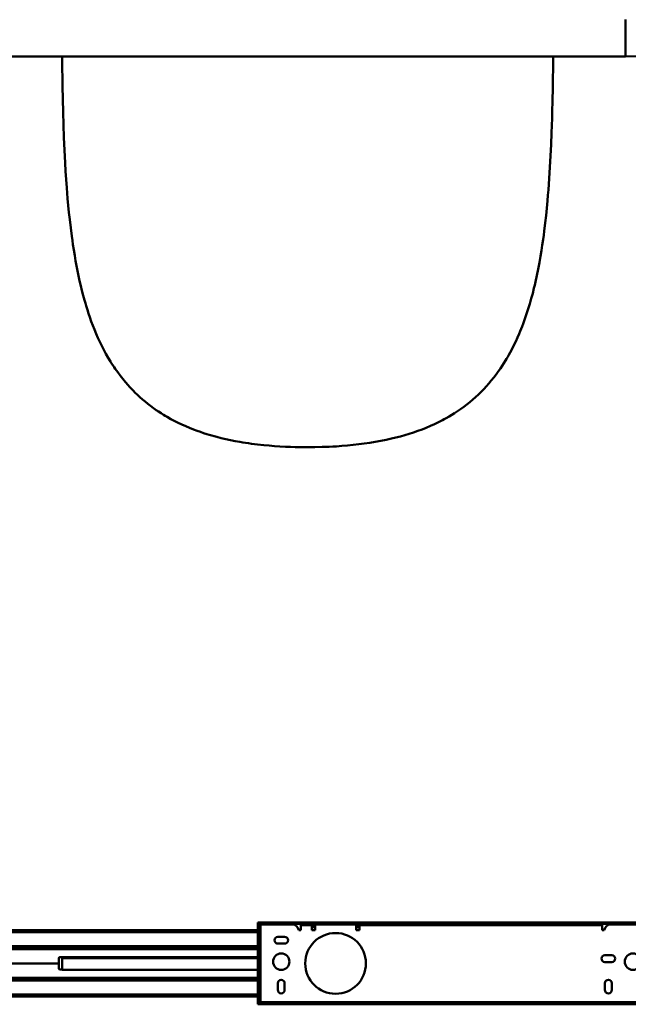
# Model space of a CAD drawing. Header units: millimetres. Extents: x 769 to 2336, y 1112 to 2601.
# Tile 2 of 7: x 1359 to 1805, y 1112 to 1833. Entities that reach past the tile are written whole.
import ezdxf

# ---------------------------------------------------------------- set-up
doc = ezdxf.new("R2010")
doc.units = ezdxf.units.MM
doc.header["$LTSCALE"] = 10
doc.layers.add('Visibile (ISO)', color=7, linetype='Continuous', lineweight=50)

msp = doc.modelspace()

# ---------------------------------------------------------------- linework, layer by layer
at = {"layer": 'Visibile (ISO)'}
for p, q in [((1802.93, 1806.71), (1802.93, 1833.51)), ((1802.93, 1806.76), (1802.93, 1833.46)), ((1802.93, 1806.51), (792.93, 1806.51)), ((1390, 1806.51), (1390.06, 1797.36)), ((1749.84, 1797.26), (1749.91, 1806.51)), ((1826.93, 1806.72), (1802.93, 1806.51)), ((1802.93, 1806.71), (1802.93, 1806.51)), ((1390.06, 1797.36), (1390.14, 1791)), ((1749.77, 1790.86), (1749.84, 1797.26)), ((1390.14, 1791), (1390.23, 1784.67)), ((1749.68, 1784.48), (1749.77, 1790.86)), ((1390.23, 1784.67), (1390.4, 1775.2)), ((1749.46, 1773.09), (1749.68, 1784.48)), ((1390.4, 1775.2), (1390.63, 1765.77)), ((1749.32, 1767.21), (1749.46, 1773.09)), ((1390.63, 1765.77), (1390.91, 1756.39)), ((1748.98, 1755.92), (1749.15, 1761.35)), ((1749.15, 1761.35), (1749.32, 1767.21)), ((1390.91, 1756.39), (1391.25, 1747.05)), ((1748.79, 1750.51), (1748.98, 1755.92)), ((1391.25, 1747.05), (1391.65, 1737.77)), ((1748.45, 1742.11), (1748.79, 1750.51)), ((1748.06, 1733.76), (1748.45, 1742.11)), ((1391.65, 1737.77), (1391.88, 1733.15)), ((1391.88, 1733.15), (1392.13, 1728.54)), ((1747.6, 1725.45), (1748.06, 1733.76)), ((1392.13, 1728.54), (1392.49, 1722.41)), ((1747.08, 1717.18), (1747.6, 1725.45)), ((1392.49, 1722.41), (1392.89, 1716.32)), ((1392.89, 1716.32), (1393.33, 1710.25)), ((1746.47, 1708.85), (1746.78, 1713.01)), ((1746.78, 1713.01), (1747.08, 1717.18)), ((1393.33, 1710.25), (1393.64, 1706.33)), ((1393.64, 1706.33), (1393.97, 1702.43)), ((1745.8, 1700.81), (1746.14, 1704.82)), ((1746.14, 1704.82), (1746.47, 1708.85)), ((1393.97, 1702.43), (1394.44, 1697.24)), ((1394.44, 1697.24), (1394.95, 1692.07)), ((1745.29, 1695.41), (1745.8, 1700.81)), ((1394.95, 1692.07), (1395.49, 1686.93)), ((1744.16, 1684.68), (1744.75, 1690.03)), ((1744.75, 1690.03), (1745.29, 1695.41)), ((1395.49, 1686.93), (1396.21, 1680.8)), ((1743.41, 1678.5), (1744.16, 1684.68)), ((1396.21, 1680.8), (1396.99, 1674.71)), ((1396.99, 1674.71), (1397.41, 1671.68)), ((1742.59, 1672.37), (1743.01, 1675.43)), ((1743.01, 1675.43), (1743.41, 1678.5)), ((1397.41, 1671.68), (1397.85, 1668.67)), ((1397.85, 1668.67), (1398.46, 1664.66)), ((1741.38, 1664.27), (1742, 1668.31)), ((1742, 1668.31), (1742.59, 1672.37)), ((1398.46, 1664.66), (1399.11, 1660.68)), ((1399.11, 1660.68), (1399.8, 1656.72)), ((1739.88, 1655.45), (1740.72, 1660.25)), ((1740.72, 1660.25), (1741.38, 1664.27)), ((1399.8, 1656.72), (1400.71, 1651.8)), ((1738.98, 1650.69), (1739.88, 1655.45)), ((1400.71, 1651.8), (1401.69, 1646.93)), ((1401.69, 1646.93), (1402.2, 1644.51)), ((1736.99, 1641.29), (1738.02, 1645.97)), ((1738.02, 1645.97), (1738.98, 1650.69)), ((1402.2, 1644.51), (1402.73, 1642.09)), ((1402.73, 1642.09), (1403.57, 1638.5)), ((1403.57, 1638.5), (1404.44, 1634.93)), ((1735.9, 1636.65), (1736.45, 1638.97)), ((1736.45, 1638.97), (1736.99, 1641.29)), ((1404.44, 1634.93), (1405.36, 1631.39)), ((1405.36, 1631.39), (1406.32, 1627.87)), ((1733.91, 1629.02), (1734.93, 1632.82)), ((1734.93, 1632.82), (1735.9, 1636.65)), ((1406.32, 1627.87), (1406.93, 1625.76)), ((1406.93, 1625.76), (1407.55, 1623.66)), ((1731.7, 1621.53), (1732.83, 1625.26)), ((1732.83, 1625.26), (1733.91, 1629.02)), ((1407.55, 1623.66), (1408.41, 1620.87)), ((1408.41, 1620.87), (1409.31, 1618.11)), ((1409.31, 1618.11), (1410.23, 1615.37)), ((1729.26, 1614.2), (1730.51, 1617.85)), ((1730.51, 1617.85), (1731.7, 1621.53)), ((1410.23, 1615.37), (1411.32, 1612.31)), ((1411.32, 1612.31), (1412.45, 1609.28)), ((1727.22, 1608.68), (1727.92, 1610.51)), ((1727.92, 1610.51), (1729.26, 1614.2)), ((1412.45, 1609.28), (1413.63, 1606.28)), ((1413.63, 1606.28), (1414.86, 1603.32)), ((1414.86, 1603.32), (1416.18, 1600.28)), ((1723.79, 1600.43), (1725.03, 1603.27)), ((1725.03, 1603.27), (1725.78, 1605.06)), ((1725.78, 1605.06), (1726.51, 1606.86)), ((1726.51, 1606.86), (1727.22, 1608.68)), ((1416.18, 1600.28), (1417.56, 1597.28)), ((1417.56, 1597.28), (1419, 1594.32)), ((1721.17, 1594.85), (1722.5, 1597.62)), ((1722.5, 1597.62), (1723.79, 1600.43)), ((1419, 1594.32), (1420.49, 1591.41)), ((1420.49, 1591.41), (1422.05, 1588.53)), ((1422.05, 1588.53), (1423.66, 1585.7)), ((1716.68, 1586.45), (1717.52, 1587.92)), ((1717.52, 1587.92), (1718.34, 1589.41)), ((1718.34, 1589.41), (1719.78, 1592.11)), ((1719.78, 1592.11), (1721.17, 1594.85)), ((1423.66, 1585.7), (1425.33, 1582.92)), ((1425.33, 1582.92), (1426.2, 1581.53)), ((1426.2, 1581.53), (1427.09, 1580.15)), ((1712.56, 1579.76), (1713.78, 1581.64)), ((1713.78, 1581.64), (1714.96, 1583.55)), ((1714.96, 1583.55), (1715.83, 1584.99)), ((1715.83, 1584.99), (1716.68, 1586.45)), ((1427.09, 1580.15), (1427.97, 1578.82)), ((1427.97, 1578.82), (1428.87, 1577.5)), ((1428.87, 1577.5), (1430.64, 1575)), ((1430.64, 1575), (1432.46, 1572.55)), ((1708.06, 1573.36), (1709.71, 1575.61)), ((1709.71, 1575.61), (1711.31, 1577.9)), ((1711.31, 1577.9), (1712.56, 1579.76)), ((1432.46, 1572.55), (1434.34, 1570.15)), ((1434.34, 1570.15), (1436.28, 1567.8)), ((1436.28, 1567.8), (1438.28, 1565.5)), ((1700.96, 1564.76), (1702.81, 1566.85)), ((1702.81, 1566.85), (1704.61, 1568.97)), ((1704.61, 1568.97), (1706.36, 1571.14)), ((1706.36, 1571.14), (1708.06, 1573.36)), ((1438.28, 1565.5), (1439.3, 1564.37)), ((1439.3, 1564.37), (1440.34, 1563.25)), ((1440.34, 1563.25), (1441.93, 1561.6)), ((1441.93, 1561.6), (1443.54, 1559.98)), ((1443.54, 1559.98), (1445.19, 1558.39)), ((1695.1, 1558.77), (1697.11, 1560.72)), ((1697.11, 1560.72), (1699.06, 1562.72)), ((1699.06, 1562.72), (1700.96, 1564.76)), ((1445.19, 1558.39), (1446.88, 1556.84)), ((1446.88, 1556.84), (1448.79, 1555.15)), ((1448.79, 1555.15), (1450.74, 1553.5)), ((1450.74, 1553.5), (1452.73, 1551.89)), ((1452.73, 1551.89), (1454.77, 1550.32)), ((1686.6, 1551.44), (1688.8, 1553.2)), ((1688.8, 1553.2), (1690.95, 1555)), ((1690.95, 1555), (1693.05, 1556.86)), ((1693.05, 1556.86), (1695.1, 1558.77)), ((1454.77, 1550.32), (1456.84, 1548.79)), ((1456.84, 1548.79), (1458.95, 1547.3)), ((1458.95, 1547.3), (1460.67, 1546.15)), ((1460.67, 1546.15), (1462.42, 1545.01)), ((1462.42, 1545.01), (1464.19, 1543.91)), ((1675.69, 1543.89), (1677.72, 1545.16)), ((1677.72, 1545.16), (1679.71, 1546.46)), ((1679.71, 1546.46), (1682.05, 1548.07)), ((1682.05, 1548.07), (1684.35, 1549.73)), ((1684.35, 1549.73), (1686.6, 1551.44)), ((1464.19, 1543.91), (1465.53, 1543.1)), ((1465.53, 1543.1), (1466.88, 1542.3)), ((1466.88, 1542.3), (1469.64, 1540.76)), ((1469.64, 1540.76), (1472.44, 1539.27)), ((1472.44, 1539.27), (1475.1, 1537.94)), ((1475.1, 1537.94), (1477.8, 1536.66)), ((1662.91, 1537.04), (1665.85, 1538.45)), ((1665.85, 1538.45), (1667.3, 1539.18)), ((1667.3, 1539.18), (1668.74, 1539.93)), ((1668.74, 1539.93), (1670.15, 1540.69)), ((1670.15, 1540.69), (1671.56, 1541.47)), ((1671.56, 1541.47), (1673.64, 1542.66)), ((1673.64, 1542.66), (1675.69, 1543.89)), ((1477.8, 1536.66), (1480.55, 1535.44)), ((1480.55, 1535.44), (1483.33, 1534.27)), ((1483.33, 1534.27), (1486.16, 1533.15)), ((1486.16, 1533.15), (1489.02, 1532.08)), ((1489.02, 1532.08), (1491.34, 1531.27)), ((1491.34, 1531.27), (1493.68, 1530.48)), ((1493.68, 1530.48), (1496.05, 1529.73)), ((1644.44, 1529.91), (1647.61, 1530.94)), ((1647.61, 1530.94), (1650.74, 1532.03)), ((1650.74, 1532.03), (1653.82, 1533.18)), ((1653.82, 1533.18), (1656.9, 1534.4)), ((1656.9, 1534.4), (1659.93, 1535.69)), ((1659.93, 1535.69), (1662.91, 1537.04)), ((1496.05, 1529.73), (1497.82, 1529.19)), ((1497.82, 1529.19), (1499.6, 1528.67)), ((1499.6, 1528.67), (1501.42, 1528.16)), ((1501.42, 1528.16), (1503.26, 1527.66)), ((1503.26, 1527.66), (1506.57, 1526.82)), ((1506.57, 1526.82), (1509.92, 1526.04)), ((1509.92, 1526.04), (1513.29, 1525.31)), ((1513.29, 1525.31), (1516.7, 1524.63)), ((1516.7, 1524.63), (1520.14, 1524.01)), ((1520.14, 1524.01), (1522.3, 1523.64)), ((1522.3, 1523.64), (1524.48, 1523.3)), ((1524.48, 1523.3), (1526.66, 1522.97)), ((1526.66, 1522.97), (1528.86, 1522.66)), ((1611.39, 1522.71), (1615.47, 1523.3)), ((1615.47, 1523.3), (1619.51, 1523.96)), ((1619.51, 1523.96), (1623.51, 1524.69)), ((1623.51, 1524.69), (1627.47, 1525.49)), ((1627.47, 1525.49), (1629.44, 1525.91)), ((1629.44, 1525.91), (1631.39, 1526.36)), ((1631.39, 1526.36), (1634.71, 1527.16)), ((1634.71, 1527.16), (1637.99, 1528.02)), ((1637.99, 1528.02), (1641.24, 1528.94)), ((1641.24, 1528.94), (1644.44, 1529.91)), ((1528.86, 1522.66), (1531.06, 1522.38)), ((1531.06, 1522.38), (1533.28, 1522.11)), ((1533.28, 1522.11), (1537.74, 1521.63)), ((1537.74, 1521.63), (1541.68, 1521.26)), ((1541.68, 1521.26), (1545.65, 1520.95)), ((1545.65, 1520.95), (1549.65, 1520.69)), ((1549.65, 1520.69), (1553.67, 1520.48)), ((1553.67, 1520.48), (1557.26, 1520.33)), ((1557.26, 1520.33), (1560.87, 1520.22)), ((1560.87, 1520.22), (1564.49, 1520.15)), ((1564.49, 1520.15), (1567.22, 1520.12)), ((1567.22, 1520.12), (1569.95, 1520.11)), ((1569.95, 1520.11), (1575.26, 1520.15)), ((1575.26, 1520.15), (1580.54, 1520.26)), ((1580.54, 1520.26), (1583.16, 1520.35)), ((1583.16, 1520.35), (1585.78, 1520.46)), ((1585.78, 1520.46), (1588.39, 1520.58)), ((1588.39, 1520.58), (1590.98, 1520.73)), ((1590.98, 1520.73), (1595.12, 1521.01)), ((1595.12, 1521.01), (1599.23, 1521.35)), ((1599.23, 1521.35), (1603.32, 1521.74)), ((1603.32, 1521.74), (1607.37, 1522.2)), ((1607.37, 1522.2), (1611.39, 1522.71)), ((1822.43, 1171.7), (1533.43, 1171.7)), ((1533.43, 1170.7), (1533.43, 1171.7)), ((1822.43, 1170.7), (1533.43, 1170.7)), ((1533.43, 1170.45), (1533.43, 1112.95)), ((1534.43, 1170.45), (1533.43, 1170.45)), ((1534.43, 1170.45), (1534.43, 1112.95)), ((1535.43, 1113.2), (1535.43, 1170.2)), ((1538.43, 1170.2), (1535.43, 1170.2)), ((1538.43, 1170.2), (1558.49, 1170.2)), ((1564.93, 1169.7), (1572.93, 1169.7)), ((1564.93, 1169.7), (1564.93, 1166.7)), ((1572.93, 1169.7), (1572.93, 1166.7)), ((1572.93, 1169.7), (1573.93, 1169.7)), ((1573.32, 1170.2), (1573.07, 1169.95)), ((1575.77, 1169.95), (1573.07, 1169.95)), ((1573.07, 1169.7), (1573.07, 1169.95)), ((1573.32, 1170.2), (1575.82, 1170.2)), ((1573.93, 1169.7), (1575.57, 1169.7)), ((1575.82, 1170.2), (1575.94, 1170.07)), ((1604.43, 1170.2), (1576.43, 1170.2)), ((1605.3, 1169.7), (1606.93, 1169.7)), ((1606.93, 1169.7), (1607.93, 1169.7)), ((1607.93, 1166.7), (1607.93, 1169.7)), ((1607.93, 1169.7), (1785.93, 1169.7)), ((1785.93, 1166.7), (1785.93, 1169.7)), ((1792.38, 1170.2), (1817.43, 1170.2)), ((792.93, 1165.95), (1533.43, 1165.95)), ((1533.43, 1164.56), (792.93, 1164.56)), ((1564.93, 1165.95), (1563.43, 1165.95)), ((1564.93, 1166.7), (1564.93, 1165.95)), ((1573.93, 1168.2), (1572.93, 1168.2)), ((1572.93, 1165.95), (1572.93, 1166.7)), ((1575.43, 1165.95), (1572.93, 1165.95)), ((1575.43, 1168.2), (1573.93, 1168.2)), ((1575.43, 1169.2), (1575.43, 1166.7)), ((1575.43, 1166.7), (1575.43, 1165.95)), ((1605.43, 1166.7), (1605.43, 1169.2)), ((1606.93, 1168.2), (1605.43, 1168.2)), ((1605.43, 1165.95), (1605.43, 1166.7)), ((1607.93, 1165.95), (1605.43, 1165.95)), ((1607.93, 1168.2), (1606.93, 1168.2)), ((1607.93, 1166.7), (1607.93, 1165.95)), ((1785.93, 1165.95), (1785.93, 1166.7)), ((1787.43, 1165.95), (1785.93, 1165.95)), ((1548.07, 1161.19), (1553.07, 1161.19)), ((1553.07, 1156.19), (1548.07, 1156.19)), ((792.93, 1154.35), (1533.43, 1154.35)), ((1533.43, 1152.69), (792.93, 1152.69)), ((793.93, 1152.21), (1533.43, 1152.21)), ((1787.93, 1147.7), (1792.93, 1147.7)), ((1387.43, 1141.71), (1348.43, 1141.71)), ((1387.43, 1141.71), (1348.43, 1141.71)), ((1387.43, 1145.21), (1387.43, 1141.71)), ((1387.43, 1138.21), (1387.43, 1141.71)), ((1432.6, 1146.15), (1388.09, 1146.15)), ((1533.43, 1146.21), (1388.43, 1146.21)), ((1390.06, 1145.45), (1389.97, 1145.45)), ((1389.97, 1145.45), (1389.97, 1137.21)), ((1390.14, 1145.45), (1390.06, 1145.45)), ((1390.23, 1145.45), (1390.14, 1145.45)), ((1390.45, 1145.45), (1390.23, 1145.45)), ((1390.59, 1145.45), (1390.45, 1145.45)), ((1390.75, 1145.45), (1390.59, 1145.45)), ((1390.92, 1145.45), (1390.75, 1145.45)), ((1391.11, 1145.45), (1390.92, 1145.45)), ((1391.45, 1145.45), (1391.11, 1145.45)), ((1391.85, 1145.45), (1391.45, 1145.45)), ((1392.31, 1145.45), (1391.85, 1145.45)), ((1392.83, 1145.45), (1392.31, 1145.45)), ((1393.12, 1145.45), (1392.83, 1145.45)), ((1393.44, 1145.45), (1393.12, 1145.45)), ((1393.76, 1145.45), (1393.44, 1145.45)), ((1394.11, 1145.45), (1393.76, 1145.45)), ((1394.61, 1145.45), (1394.11, 1145.45)), ((1395.16, 1145.45), (1394.61, 1145.45)), ((1395.75, 1145.45), (1395.16, 1145.45)), ((1396.5, 1145.45), (1395.75, 1145.45)), ((1396.9, 1145.45), (1396.5, 1145.45)), ((1397.32, 1145.45), (1396.9, 1145.45)), ((1397.9, 1145.45), (1397.32, 1145.45)), ((1398.53, 1145.45), (1397.9, 1145.45)), ((1399.18, 1145.45), (1398.53, 1145.45)), ((1400.03, 1145.45), (1399.18, 1145.45)), ((1400.93, 1145.45), (1400.03, 1145.45)), ((1401.89, 1145.45), (1400.93, 1145.45)), ((1402.92, 1145.45), (1401.89, 1145.45)), ((1403.45, 1145.45), (1402.92, 1145.45)), ((1404.01, 1145.45), (1403.45, 1145.45)), ((1404.98, 1145.45), (1404.01, 1145.45)), ((1406, 1145.45), (1404.98, 1145.45)), ((1407.07, 1145.45), (1406, 1145.45)), ((1408.2, 1145.45), (1407.07, 1145.45)), ((1409.39, 1145.45), (1408.2, 1145.45)), ((1410.64, 1145.45), (1409.39, 1145.45)), ((1411.99, 1145.45), (1410.64, 1145.45)), ((1412.68, 1145.45), (1411.99, 1145.45)), ((1413.4, 1145.45), (1412.68, 1145.45)), ((1414.13, 1145.45), (1413.4, 1145.45)), ((1414.88, 1145.45), (1414.13, 1145.45)), ((1416.12, 1145.45), (1414.88, 1145.45)), ((1417.4, 1145.45), (1416.12, 1145.45)), ((1418.74, 1145.45), (1417.4, 1145.45)), ((1420.13, 1145.45), (1418.74, 1145.45)), ((1421.56, 1145.45), (1420.13, 1145.45)), ((1422.39, 1145.45), (1421.56, 1145.45)), ((1423.23, 1145.45), (1422.39, 1145.45)), ((1424.08, 1145.45), (1423.23, 1145.45)), ((1424.94, 1145.45), (1424.08, 1145.45)), ((1426.13, 1145.45), (1424.94, 1145.45)), ((1427.35, 1145.45), (1426.13, 1145.45)), ((1428.6, 1145.45), (1427.35, 1145.45)), ((1430.2, 1145.45), (1428.6, 1145.45)), ((1431.85, 1145.45), (1430.2, 1145.45)), ((1433.55, 1145.45), (1431.85, 1145.45)), ((1452.93, 1145.7), (1433.43, 1145.7)), ((1435.3, 1145.45), (1433.55, 1145.45)), ((1437.09, 1145.45), (1435.3, 1145.45)), ((1438.94, 1145.45), (1437.09, 1145.45)), ((1440.85, 1145.45), (1438.94, 1145.45)), ((1442.8, 1145.45), (1440.85, 1145.45)), ((1444.8, 1145.45), (1442.8, 1145.45)), ((1446.85, 1145.45), (1444.8, 1145.45)), ((1448.96, 1145.45), (1446.85, 1145.45)), ((1451.11, 1145.45), (1448.96, 1145.45)), ((1453.31, 1145.45), (1451.11, 1145.45)), ((1455.56, 1145.45), (1453.31, 1145.45)), ((1454.93, 1146.15), (1453.77, 1146.15)), ((1454.93, 1146.21), (1454.93, 1145.45)), ((1457.86, 1145.45), (1455.56, 1145.45)), ((1460.2, 1145.45), (1457.86, 1145.45)), ((1462.19, 1145.45), (1460.2, 1145.45)), ((1464.21, 1145.45), (1462.19, 1145.45)), ((1466.27, 1145.45), (1464.21, 1145.45)), ((1468.35, 1145.45), (1466.27, 1145.45)), ((1469.75, 1145.45), (1468.35, 1145.45)), ((1471.17, 1145.45), (1469.75, 1145.45)), ((1472.61, 1145.45), (1471.17, 1145.45)), ((1474.06, 1145.45), (1472.61, 1145.45)), ((1476.99, 1145.45), (1474.06, 1145.45)), ((1479.97, 1145.45), (1476.99, 1145.45)), ((1483.01, 1145.45), (1479.97, 1145.45)), ((1486.09, 1145.45), (1483.01, 1145.45)), ((1489.17, 1145.45), (1486.09, 1145.45)), ((1492.29, 1145.45), (1489.17, 1145.45)), ((1495.46, 1145.45), (1492.29, 1145.45)), ((1498.67, 1145.45), (1495.46, 1145.45)), ((1501.92, 1145.45), (1498.67, 1145.45)), ((1505.2, 1145.45), (1501.92, 1145.45)), ((1508.52, 1145.45), (1505.2, 1145.45)), ((1510.47, 1145.45), (1508.52, 1145.45)), ((1512.43, 1145.45), (1510.47, 1145.45)), ((1516.39, 1145.45), (1512.43, 1145.45)), ((1520.39, 1145.45), (1516.39, 1145.45)), ((1524.44, 1145.45), (1520.39, 1145.45)), ((1528.51, 1145.45), (1524.44, 1145.45)), ((1532.54, 1145.45), (1528.51, 1145.45)), ((1533.43, 1145.45), (1532.54, 1145.45)), ((1533.32, 1138.95), (1533.32, 1144.45)), ((1533.32, 1144.45), (1533.43, 1144.45)), ((1534.93, 1145.7), (1534.43, 1145.7)), ((1534.43, 1145.49), (1534.93, 1145.49)), ((1534.93, 1144.98), (1534.43, 1144.98)), ((1534.43, 1144.21), (1534.93, 1144.21)), ((1534.97, 1143.05), (1534.43, 1143.59)), ((1534.93, 1143.23), (1534.79, 1143.23)), ((1534.93, 1145.7), (1534.93, 1145.49)), ((1534.93, 1145.49), (1534.93, 1144.98)), ((1534.93, 1144.98), (1534.93, 1144.21)), ((1534.93, 1144.21), (1534.93, 1143.7)), ((1534.93, 1143.7), (1535.43, 1143.7)), ((1534.93, 1143.54), (1534.93, 1143.7)), ((1534.93, 1143.23), (1534.93, 1143.54)), ((1534.93, 1143.23), (1534.93, 1143.09)), ((1534.97, 1140.36), (1534.97, 1143.05)), ((1534.97, 1143.05), (1535.43, 1143.05)), ((1792.93, 1142.7), (1787.93, 1142.7)), ((1388.15, 1137.25), (1389.97, 1137.25)), ((1389.99, 1137.21), (1388.43, 1137.21)), ((1390.06, 1136.95), (1389.99, 1136.95)), ((1390.14, 1136.95), (1390.06, 1136.95)), ((1390.23, 1136.95), (1390.14, 1136.95)), ((1390.45, 1136.95), (1390.23, 1136.95)), ((1390.59, 1136.95), (1390.45, 1136.95)), ((1390.75, 1136.95), (1390.59, 1136.95)), ((1390.92, 1136.95), (1390.75, 1136.95)), ((1391.11, 1136.95), (1390.92, 1136.95)), ((1391.45, 1136.95), (1391.11, 1136.95)), ((1391.85, 1136.95), (1391.45, 1136.95)), ((1392.31, 1136.95), (1391.85, 1136.95)), ((1392.83, 1136.95), (1392.31, 1136.95)), ((1393.12, 1136.95), (1392.83, 1136.95)), ((1393.44, 1136.95), (1393.12, 1136.95)), ((1393.76, 1136.95), (1393.44, 1136.95)), ((1394.11, 1136.95), (1393.76, 1136.95)), ((1394.61, 1136.95), (1394.11, 1136.95)), ((1395.16, 1136.95), (1394.61, 1136.95)), ((1395.75, 1136.95), (1395.16, 1136.95)), ((1396.5, 1136.95), (1395.75, 1136.95)), ((1396.9, 1136.95), (1396.5, 1136.95)), ((1397.32, 1136.95), (1396.9, 1136.95)), ((1397.9, 1136.95), (1397.32, 1136.95)), ((1398.53, 1136.95), (1397.9, 1136.95)), ((1399.18, 1136.95), (1398.53, 1136.95)), ((1400.03, 1136.95), (1399.18, 1136.95)), ((1400.93, 1136.95), (1400.03, 1136.95)), ((1401.89, 1136.95), (1400.93, 1136.95)), ((1402.92, 1136.95), (1401.89, 1136.95)), ((1403.45, 1136.95), (1402.92, 1136.95)), ((1404.01, 1136.95), (1403.45, 1136.95)), ((1404.98, 1136.95), (1404.01, 1136.95)), ((1406, 1136.95), (1404.98, 1136.95)), ((1407.07, 1136.95), (1406, 1136.95)), ((1408.2, 1136.95), (1407.07, 1136.95)), ((1409.39, 1136.95), (1408.2, 1136.95)), ((1410.64, 1136.95), (1409.39, 1136.95)), ((1411.99, 1136.95), (1410.64, 1136.95)), ((1412.68, 1136.95), (1411.99, 1136.95)), ((1413.4, 1136.95), (1412.68, 1136.95)), ((1414.13, 1136.95), (1413.4, 1136.95)), ((1414.88, 1136.95), (1414.13, 1136.95)), ((1416.12, 1136.95), (1414.88, 1136.95)), ((1417.4, 1136.95), (1416.12, 1136.95)), ((1418.74, 1136.95), (1417.4, 1136.95)), ((1420.13, 1136.95), (1418.74, 1136.95)), ((1421.56, 1136.95), (1420.13, 1136.95)), ((1422.39, 1136.95), (1421.56, 1136.95)), ((1423.23, 1136.95), (1422.39, 1136.95)), ((1424.08, 1136.95), (1423.23, 1136.95)), ((1424.94, 1136.95), (1424.08, 1136.95)), ((1426.13, 1136.95), (1424.94, 1136.95)), ((1427.35, 1136.95), (1426.13, 1136.95)), ((1428.6, 1136.95), (1427.35, 1136.95)), ((1430.2, 1136.95), (1428.6, 1136.95)), ((1431.85, 1136.95), (1430.2, 1136.95)), ((1433.55, 1136.95), (1431.85, 1136.95)), ((1435.3, 1136.95), (1433.55, 1136.95)), ((1437.09, 1136.95), (1435.3, 1136.95)), ((1438.94, 1136.95), (1437.09, 1136.95)), ((1440.85, 1136.95), (1438.94, 1136.95)), ((1442.8, 1136.95), (1440.85, 1136.95)), ((1444.8, 1136.95), (1442.8, 1136.95)), ((1446.85, 1136.95), (1444.8, 1136.95)), ((1448.96, 1136.95), (1446.85, 1136.95)), ((1451.11, 1136.95), (1448.96, 1136.95)), ((1453.31, 1136.95), (1451.11, 1136.95)), ((1455.56, 1136.95), (1453.31, 1136.95)), ((1457.86, 1136.95), (1455.56, 1136.95)), ((1460.2, 1136.95), (1457.86, 1136.95)), ((1462.19, 1136.95), (1460.2, 1136.95)), ((1464.21, 1136.95), (1462.19, 1136.95)), ((1466.27, 1136.95), (1464.21, 1136.95)), ((1468.35, 1136.95), (1466.27, 1136.95)), ((1469.75, 1136.95), (1468.35, 1136.95)), ((1471.17, 1136.95), (1469.75, 1136.95)), ((1472.61, 1136.95), (1471.17, 1136.95)), ((1474.06, 1136.95), (1472.61, 1136.95)), ((1476.99, 1136.95), (1474.06, 1136.95)), ((1479.97, 1136.95), (1476.99, 1136.95)), ((1483.01, 1136.95), (1479.97, 1136.95)), ((1486.09, 1136.95), (1483.01, 1136.95)), ((1489.17, 1136.95), (1486.09, 1136.95)), ((1492.29, 1136.95), (1489.17, 1136.95)), ((1495.46, 1136.95), (1492.29, 1136.95)), ((1498.67, 1136.95), (1495.46, 1136.95)), ((1501.92, 1136.95), (1498.67, 1136.95)), ((1505.2, 1136.95), (1501.92, 1136.95)), ((1508.52, 1136.95), (1505.2, 1136.95)), ((1510.47, 1136.95), (1508.52, 1136.95)), ((1512.43, 1136.95), (1510.47, 1136.95)), ((1516.39, 1136.95), (1512.43, 1136.95)), ((1520.39, 1136.95), (1516.39, 1136.95)), ((1524.44, 1136.95), (1520.39, 1136.95)), ((1528.51, 1136.95), (1524.44, 1136.95)), ((1532.54, 1136.95), (1528.51, 1136.95)), ((1533.43, 1136.95), (1532.54, 1136.95)), ((1533.32, 1138.95), (1533.43, 1138.95)), ((1534.97, 1140.36), (1534.43, 1139.82)), ((1534.93, 1138.97), (1534.43, 1138.97)), ((1534.43, 1138.26), (1534.93, 1138.26)), ((1534.93, 1137.82), (1534.43, 1137.82)), ((1534.43, 1137.7), (1534.93, 1137.7)), ((1534.52, 1139.9), (1534.93, 1139.9)), ((1534.93, 1140.32), (1534.93, 1139.9)), ((1534.93, 1139.69), (1534.93, 1139.9)), ((1534.93, 1139.7), (1535.43, 1139.7)), ((1534.93, 1139.52), (1534.93, 1139.69)), ((1534.93, 1139.52), (1534.93, 1138.97)), ((1534.93, 1138.97), (1534.93, 1138.26)), ((1534.93, 1138.26), (1534.93, 1137.82)), ((1534.93, 1137.82), (1534.93, 1137.7)), ((1534.97, 1140.36), (1535.43, 1140.36)), ((792.93, 1130.71), (1533.43, 1130.71)), ((1533.43, 1129.06), (792.93, 1129.06)), ((793.93, 1131.21), (1533.43, 1131.21)), ((1486.68, 1131.21), (1486.68, 1130.71)), ((1489.18, 1131.21), (1489.18, 1130.71)), ((1548.07, 1122.21), (1548.07, 1127.21)), ((1553.07, 1127.21), (1553.07, 1122.21)), ((1787.93, 1122.21), (1787.93, 1127.21)), ((1792.93, 1127.21), (1792.93, 1122.21)), ((792.93, 1118.85), (1533.43, 1118.85)), ((1533.43, 1117.45), (792.93, 1117.45)), ((1534.43, 1112.95), (1533.43, 1112.95)), ((1533.43, 1112.7), (1533.43, 1111.7)), ((1533.43, 1112.7), (1822.43, 1112.7)), ((1533.43, 1111.7), (1822.43, 1111.7)), ((1535.43, 1113.2), (1538.43, 1113.2)), ((1817.43, 1113.2), (1538.43, 1113.2))]:
    msp.add_line(p, q, dxfattribs=at)
for centre, radius in [((1590.43, 1141.7), 22.25), ((1550.57, 1142.95), 6), ((1808.43, 1142.95), 6)]:
    msp.add_circle(centre, radius, dxfattribs=at)
for centre, radius, start, end in [((1558.49, 1165.2), 5, 8.62693, 90), ((1576.43, 1169.2), 1, 116.75749, 180), ((1576.43, 1169.2), 1, 90, 116.75749), ((1604.43, 1169.2), 1, 63.24251, 90), ((1604.43, 1169.2), 1, 0, 63.24251), ((1792.38, 1165.2), 5, 90, 171.37307), ((1548.07, 1158.69), 2.5, 90, 270), ((1553.07, 1158.69), 2.5, 270, 90), ((1787.93, 1145.2), 2.5, 90, 270), ((1792.93, 1145.2), 2.5, 270, 90), ((1388.43, 1145.21), 1, 90, 180), ((1388.43, 1145.19), 1, 106.2602, 180), ((1433.43, 1146.7), 1, 209.34058, 270), ((1452.93, 1146.7), 1, 270, 330.65942), ((1388.43, 1138.21), 1, 180, 270), ((1433.43, 1131.45), 1, 193.88654, 227.73142), ((1550.57, 1127.21), 2.5, 0, 180), ((1790.43, 1127.21), 2.5, 0, 180), ((1550.57, 1122.21), 2.5, 180, 0), ((1790.43, 1122.21), 2.5, 180, 0)]:
    msp.add_arc(centre, radius, start, end, dxfattribs=at)
for points in [[(1533.43, 1170.7), (1533.6, 1170.7), (1533.85, 1170.6), (1534.14, 1170.46)], [(1534.95, 1169.7), (1535.1, 1169.52), (1535.26, 1169.31), (1535.43, 1169.1)], [(1534.43, 1112.95), (1534.43, 1113.04), (1534.66, 1113.34), (1534.95, 1113.7)], [(1535.43, 1113.7), (1535.13, 1113.52), (1534.83, 1113.33), (1534.54, 1113.17)], [(1535.43, 1114.3), (1535.27, 1114.1), (1535.09, 1113.89), (1534.95, 1113.7)]]:
    msp.add_open_spline(points, degree=3, dxfattribs=at)
for points, knots in [([(1534.95, 1169.7), (1534.72, 1169.98), (1534.54, 1170.22), (1534.47, 1170.36), (1534.44, 1170.4), (1534.43, 1170.43), (1534.43, 1170.45)], [0.3379836, 0.3379836, 0.3379836, 0.3379836, 0.8433091, 0.8433091, 0.8433091, 1, 1, 1, 1]), ([(1534.54, 1170.23), (1534.67, 1170.16), (1534.81, 1170.08), (1534.94, 1170), (1535.1, 1169.9), (1535.27, 1169.8), (1535.43, 1169.7)], [0.617238, 0.617238, 0.617238, 0.617238, 0.7915777, 0.7915777, 0.7915777, 1, 1, 1, 1]), ([(1534.14, 1112.95), (1533.93, 1112.85), (1533.75, 1112.77), (1533.6, 1112.73), (1533.54, 1112.71), (1533.48, 1112.7), (1533.43, 1112.7)], [0.5622255, 0.5622255, 0.5622255, 0.5622255, 0.8674926, 0.8674926, 0.8674926, 1, 1, 1, 1])]:
    msp.add_open_spline(points, degree=3, knots=knots, dxfattribs=at)

doc.saveas('drawing.dxf')
